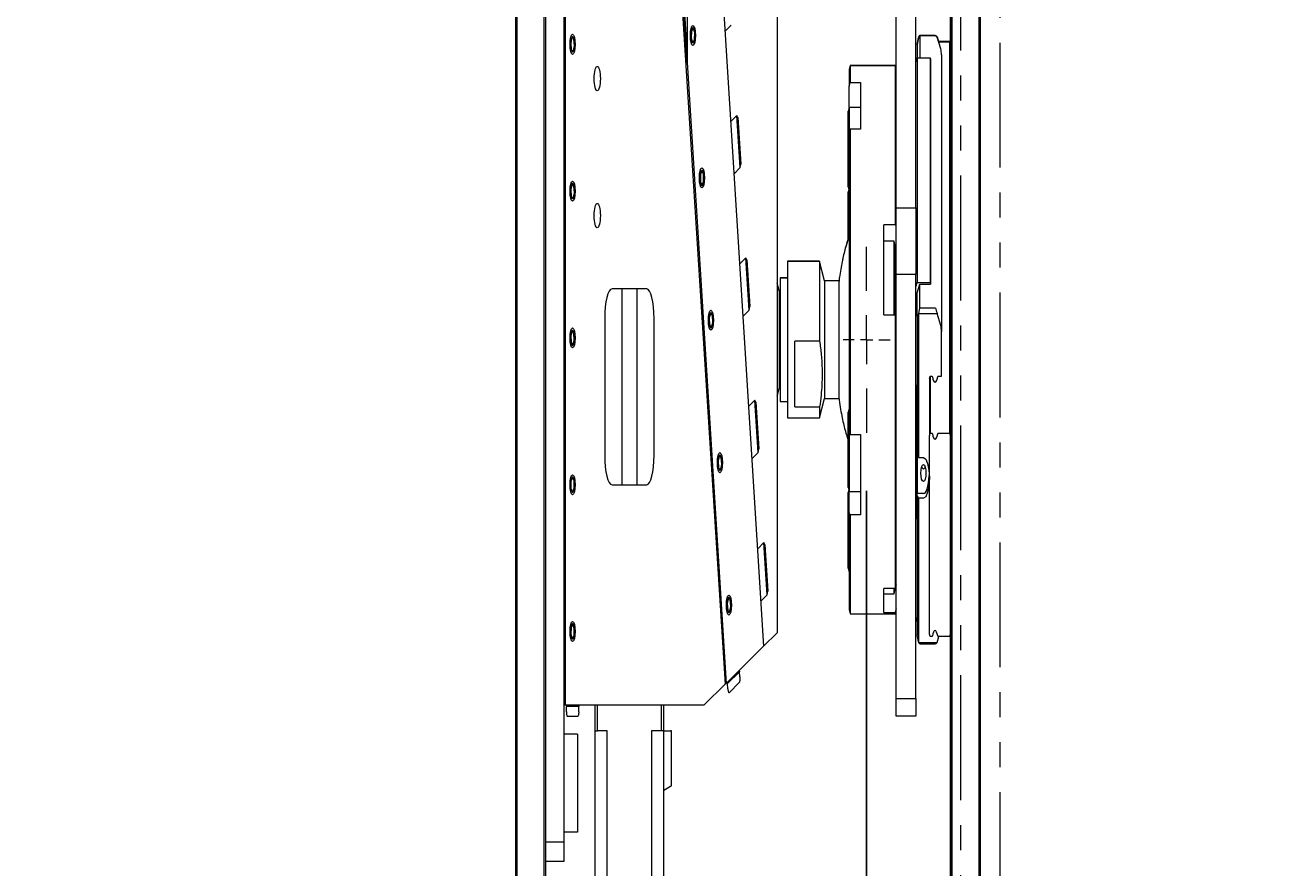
# Model space of a CAD drawing. Header units: millimetres. Extents: x -4576 to 39809, y -642 to 77172.
# Tile 30 of 42: x 286 to 10115, y 47179 to 53721. Entities that reach past the tile are written whole.
import ezdxf

# ---------------------------------------------------------------- set-up
doc = ezdxf.new("R2010")
doc.units = ezdxf.units.MM
doc.header["$PDSIZE"] = -1
doc.linetypes.add('CENTER', pattern=[10.16, 6.35, -1.27, 1.27, -1.27])
doc.linetypes.add('PHANTOM', pattern=[12.7, 6.35, -1.27, 1.27, -1.27, 1.27, -1.27])
doc.layers.add('SLD-0', color=7, linetype='Continuous')
doc.styles.add('SLDTEXTSTYLE1', font='isocp.shx')
doc.styles.add('SLDTEXTSTYLE3', font='isocp.shx', dxfattribs={"height": 5})
doc.styles.get("Standard").update_dxf_attribs({"font": 'isocp.shx', "height": 5})
doc.dimstyles.new('SLDDIMSTYLE3', dxfattribs={"dimtxt": 0.18, "dimasz": 3.5, "dimexe": 0, "dimexo": 0.0625, "dimgap": 0, "dimtad": 0, "dimtih": 1, "dimtoh": 1, "dimdec": 0, "dimrnd": 1e-09, "dimzin": 0, "dimdsep": 46, "dimtxsty": 'STANDARD', "dimsah": 1, "dimcen": 0.09, "dimadec": 0, "dimazin": 0, "dimtfac": 3.5, "dimtdec": 0, "dimtofl": 0, "dimtmove": 0, "dimatfit": 3, "dimfxl": 1, "dimfrac": 2, "dimtolj": 1, "dimtzin": 0, "dimarcsym": 0})
doc.dimstyles.new('SLDDIMSTYLE6', dxfattribs={"dimtxt": 3.5, "dimasz": 3.5, "dimexe": 0, "dimexo": 0.0625, "dimgap": 0.875, "dimtad": 3, "dimdec": 4, "dimlfac": 4, "dimzin": 12, "dimdsep": 46, "dimtxsty": 'SLDTEXTSTYLE1', "dimsah": 1, "dimcen": 0.09, "dimazin": 3, "dimtfac": 1, "dimtofl": 0, "dimtmove": 0, "dimatfit": 3, "dimfxl": 1, "dimfrac": 2, "dimtolj": 1, "dimtzin": 12, "dimarcsym": 0})

# ---------------------------------------------------------------- blocks, each defined once
blk = doc.blocks.new('_D_4')
at = {"layer": 'Defpoints', "color": 0, "transparency": 16777216}
for p in [(154.659, 142.403), (84.909, 140.028), (154.659, 109.512)]:
    blk.add_point(p, dxfattribs=at)
at = {"layer": 'SLD-0', "color": 0, "lineweight": -2, "transparency": 16777216}
for p, q in [((154.659, 142.34), (154.659, 109.512)), ((84.909, 139.965), (84.909, 109.512)), ((88.409, 109.512), (151.159, 109.512))]:
    blk.add_line(p, q, dxfattribs=at)
at = {"layer": 'SLD-0', "color": 0, "transparency": 16777216}
for points in [[(88.409, 110.095), (88.409, 108.928), (84.909, 109.512)], [(151.159, 110.095), (151.159, 108.928), (154.659, 109.512)]]:
    blk.add_solid(points, dxfattribs=at)
at = {"layer": 'SLD-0', "color": 0, "transparency": 16777216, "insert": (119.155, 113.924), "char_height": 3.5, "attachment_point": 2, "style": 'SLDTEXTSTYLE3'}
blk.add_mtext('\\A1;{\\fGDT;o}279', dxfattribs=at)
blk = doc.blocks.new('_D_15')
at = {"color": 0, "lineweight": -2, "transparency": 16777216}
for p, q in [((79.057, 164.843), (79.057, 124.761)), ((90.557, 147.635), (90.557, 124.761)), ((79.057, 124.761), (66.457, 124.761)), ((87.057, 124.761), (82.557, 124.761))]:
    blk.add_line(p, q, dxfattribs=at)
at = {"color": 0, "transparency": 16777216}
for points in [[(82.557, 125.344), (82.557, 124.177), (79.057, 124.761)], [(87.057, 125.344), (87.057, 124.177), (90.557, 124.761)]]:
    blk.add_solid(points, dxfattribs=at)
at = {"layer": 'Defpoints', "color": 0, "transparency": 16777216}
for p in [(79.057, 164.906), (90.557, 147.698), (90.557, 124.761)]:
    blk.add_point(p, dxfattribs=at)
at = {"color": 0, "lineweight": 15, "transparency": 16777216, "insert": (71.007, 129.136), "char_height": 3.5, "attachment_point": 2, "style": 'SLDTEXTSTYLE1'}
blk.add_mtext('\\A1;(46)', dxfattribs=at)
blk = doc.blocks.new('SW_CENTERMARKSYMBOL_1')
at = {"color": 0, "linetype": 'Continuous', "lineweight": 18}
for p, q in [((0, 1.25), (0, 2.375)), ((0, 0), (0, 0.625)), ((-1.25, 0), (-2.375, 0)), ((0, 0), (-0.625, 0)), ((0, 0), (0, -0.625)), ((0, 0), (0.625, 0)), ((1.25, 0), (2.375, 0)), ((0, -1.25), (0, -2.375))]:
    blk.add_line(p, q, dxfattribs=at)
blk = doc.blocks.new('_D_16')
at = {"color": 0, "lineweight": -2, "transparency": 16777216}
for p, q in [((340.955, 221.385), (340.955, 235.335)), ((316.901, 168.685), (295.262, 156.192))]:
    blk.add_line(p, q, dxfattribs=at)
blk.add_arc((340.955, 182.573), 52.762, 93.8015, 206.1985, dxfattribs=at)
at = {"color": 0, "transparency": 16777216}
for points in [[(337.438, 235.802), (337.477, 234.636), (340.955, 235.335)], [(294.128, 159.554), (293.099, 159.005), (295.262, 156.192)]]:
    blk.add_solid(points, dxfattribs=at)
at = {"layer": 'Defpoints', "color": 0, "transparency": 16777216}
for p in [(307.041, 222.991), (340.955, 221.323), (340.955, 182.573), (316.955, 168.717), (340.955, 143.823)]:
    blk.add_point(p, dxfattribs=at)
at = {"color": 0, "lineweight": 15, "transparency": 16777216, "insert": (292.989, 210.266), "char_height": 3.5, "attachment_point": 5, "rotation": 60, "style": 'SLDTEXTSTYLE1'}
blk.add_mtext('\\A1;120°', dxfattribs=at)
blk = doc.blocks.new('_D_17')
at = {"color": 0, "lineweight": -2, "transparency": 16777216}
for p, q in [((316.901, 168.685), (295.262, 156.192)), ((365.009, 168.685), (386.648, 156.192))]:
    blk.add_line(p, q, dxfattribs=at)
blk.add_arc((340.955, 182.573), 52.762, 213.8014, 326.1986, dxfattribs=at)
at = {"color": 0, "transparency": 16777216}
for points in [[(296.616, 152.912), (297.607, 153.529), (295.262, 156.192)], [(384.304, 153.529), (385.294, 152.912), (386.648, 156.192)]]:
    blk.add_solid(points, dxfattribs=at)
at = {"layer": 'Defpoints', "color": 0, "transparency": 16777216}
for p in [(340.955, 182.573), (340.955, 182.573), (316.955, 168.717), (364.955, 168.717), (322.91, 132.993)]:
    blk.add_point(p, dxfattribs=at)
at = {"color": 0, "lineweight": 15, "transparency": 16777216, "insert": (340.955, 132.436), "char_height": 3.5, "attachment_point": 5, "style": 'SLDTEXTSTYLE1'}
blk.add_mtext('\\A1;120°', dxfattribs=at)
blk = doc.blocks.new('TIL3Z-2004PR')
at = {"color": 0, "linetype": 'Continuous', "lineweight": 15}
for p, q in [((87.557265, 232.284077), (87.557265, 130.918152)), ((43.682265, 216.322907), (43.682265, 148.822907)), ((46.432265, 148.822907), (46.432265, 216.322907)), ((87.682265, 216.322907), (87.682265, 148.822907)), ((90.432265, 148.822907), (90.432265, 216.322907)), ((43.557265, 148.874684), (43.557265, 216.271131)), ((46.557265, 216.271131), (46.557265, 148.874684)), ((87.557265, 148.874684), (87.557265, 216.271131)), ((90.557265, 216.271131), (90.557265, 148.874684)), ((48.432265, 187.126501), (48.432265, 155.876501)), ((60.892027, 185.501501), (60.892027, 175.788106)), ((70.017027, 184.251501), (70.017027, 161.216484)), ((63.184103, 182.698252), (68.642027, 160.872638)), ((82.057265, 172.075936), (82.057265, 178.325936)), ((84.057265, 172.075936), (84.057265, 178.325936)), ((48.557265, 178.126501), (48.557265, 159.376501)), ((60.178416, 178.126501), (64.734735, 159.906302)), ((60.764671, 176.297387), (60.309797, 178.116375)), ((60.892027, 176.097258), (60.382557, 178.134569)), ((61.343749, 176.592721), (61.31909, 176.406709)), ((61.51717, 176.66437), (61.343749, 176.592721)), ((61.665931, 176.550009), (61.51717, 176.66437)), ((61.641271, 176.363997), (61.665931, 176.550009)), ((64.714952, 176.576562), (65.369787, 176.740317)), ((49.249552, 176.430044), (49.123786, 176.290792)), ((49.123786, 176.290792), (49.181499, 176.112249)), ((49.433031, 176.390753), (49.249552, 176.430044)), ((49.364978, 176.072958), (49.490744, 176.21221)), ((49.490744, 176.21221), (49.433031, 176.390753)), ((60.892027, 175.788106), (60.764671, 176.297387)), ((61.31909, 176.406709), (61.46785, 176.292348)), ((61.46785, 176.292348), (61.641271, 176.363997)), ((84.307265, 176.420056), (84.182265, 176.249302)), ((84.182265, 176.244815), (84.307265, 176.415568)), ((84.182265, 176.244815), (84.182265, 176.249302)), ((84.182265, 176.244815), (84.182265, 175.904622)), ((84.332265, 176.441706), (84.307265, 176.420056)), ((84.307265, 176.415568), (84.332265, 176.437218)), ((84.307265, 176.415568), (84.307265, 176.420056)), ((84.432265, 176.478309), (84.332265, 176.441706)), ((84.332265, 176.437218), (84.432265, 176.473821)), ((84.332265, 176.441706), (84.344526, 176.441706)), ((86.003712, 176.478309), (84.432265, 176.478309)), ((84.432265, 176.473821), (84.432265, 175.904622)), ((84.432265, 176.473821), (86.003712, 176.473821)), ((86.180488, 176.451507), (86.207265, 176.441706)), ((86.207265, 176.437218), (86.180488, 176.447019)), ((86.195004, 176.441706), (86.207265, 176.441706)), ((86.207265, 176.441706), (86.346664, 176.320984)), ((86.559042, 176.132571), (86.207265, 176.437218)), ((87.432265, 176.320984), (86.341481, 176.320984)), ((86.346664, 176.316496), (87.432265, 176.316496)), ((87.557265, 176.21273), (87.432265, 176.320984)), ((87.432265, 176.316496), (87.432265, 166.316496)), ((87.432265, 176.316496), (87.557265, 176.208242)), ((49.181499, 176.112249), (49.364978, 176.072958)), ((84.182265, 175.90911), (84.057265, 175.800857)), ((84.057265, 175.796369), (84.182265, 175.904622)), ((84.182265, 175.904622), (84.182265, 170.167122)), ((84.182265, 175.904622), (85.482265, 175.904622)), ((85.482265, 175.904622), (85.482265, 170.167122)), ((85.482265, 175.904622), (85.512265, 175.861321)), ((86.632265, 175.979478), (86.632265, 168.916978)), ((60.892027, 175.788106), (64.858533, 159.926501)), ((77.407265, 175.710233), (77.307265, 175.610233)), ((77.407265, 175.705745), (77.307265, 175.605745)), ((77.307265, 175.610233), (77.307265, 175.605745)), ((77.307265, 175.605745), (77.307265, 175.18591)), ((81.957265, 175.710233), (77.407265, 175.710233)), ((77.407265, 175.710233), (77.407265, 175.705745)), ((81.957265, 175.705745), (77.407265, 175.705745)), ((77.407265, 175.705745), (77.407265, 175.273805)), ((82.057265, 175.610233), (81.957265, 175.710233)), ((81.957265, 175.710233), (81.957265, 175.705745)), ((82.057265, 175.605745), (81.957265, 175.705745)), ((81.957265, 175.705745), (81.957265, 171.638255)), ((85.512265, 175.861321), (85.512265, 170.123821)), ((77.307265, 175.18591), (77.407265, 175.273805)), ((77.407265, 175.273805), (78.457265, 175.273805)), ((78.457265, 175.273805), (78.457265, 174.086305)), ((77.307265, 174.639638), (77.307265, 175.18591)), ((77.307265, 174.644126), (77.207265, 174.544126)), ((77.307265, 174.639638), (77.207265, 174.539638)), ((78.457265, 174.639638), (77.307265, 174.639638)), ((77.307265, 174.639638), (77.307265, 174.007071)), ((65.94596, 174.436266), (65.291125, 174.272511)), ((66.036915, 174.381701), (65.94596, 174.436266)), ((66.279534, 173.102342), (65.94596, 174.436266)), ((66.036915, 174.381701), (66.334099, 173.193296)), ((77.207265, 174.539638), (77.207265, 174.544126)), ((77.207265, 172.614638), (77.207265, 174.539638)), ((77.407265, 174.086305), (77.307265, 173.99841)), ((77.307265, 173.99841), (77.307265, 166.335627)), ((77.407265, 174.086305), (77.407265, 166.284881)), ((78.457265, 174.086305), (77.407265, 174.086305)), ((62.397112, 173.027953), (62.237246, 172.929713)), ((62.562124, 172.938624), (62.397112, 173.027953)), ((65.624699, 172.938587), (66.279534, 173.102342)), ((66.279534, 173.102342), (66.334099, 173.193296)), ((49.256873, 172.682247), (49.125539, 172.548233)), ((49.4386, 172.635514), (49.256873, 172.682247)), ((62.237246, 172.929713), (62.242391, 172.742145)), ((62.242391, 172.742145), (62.407402, 172.652816)), ((62.407402, 172.652816), (62.567269, 172.751056)), ((62.567269, 172.751056), (62.562124, 172.938624)), ((49.125539, 172.548233), (49.17593, 172.367488)), ((49.17593, 172.367488), (49.357657, 172.320755)), ((49.357657, 172.320755), (49.488991, 172.454768)), ((49.488991, 172.454768), (49.4386, 172.635514)), ((77.207265, 172.614638), (77.307265, 172.514638)), ((77.271967, 172.549936), (77.207265, 172.485233)), ((77.274211, 172.547692), (77.207265, 172.480745)), ((77.207265, 172.480745), (77.207265, 172.485233)), ((77.207265, 171.276667), (77.207265, 172.480745)), ((82.057265, 172.075936), (84.057265, 172.075936)), ((82.057265, 170.368404), (82.057265, 172.075936)), ((84.057265, 172.075936), (84.057265, 170.368404)), ((81.957265, 171.638255), (80.807265, 171.638255)), ((80.807265, 169.344182), (80.807265, 171.638255)), ((82.057265, 171.611987), (81.957265, 171.638255)), ((81.832265, 171.224102), (80.807265, 171.224102)), ((81.957265, 171.099102), (81.832265, 171.224102)), ((81.832265, 169.344182), (81.832265, 171.224102)), ((81.957265, 170.404245), (81.957265, 171.099102)), ((66.855707, 170.798291), (66.200872, 170.634537)), ((66.946662, 170.743727), (66.855707, 170.798291)), ((67.189281, 169.464367), (66.855707, 170.798291)), ((66.946662, 170.743727), (67.243846, 169.555322)), ((74.307265, 170.710233), (71.057265, 170.710233)), ((71.057265, 170.710233), (71.057265, 170.705745)), ((74.307265, 170.705745), (71.057265, 170.705745)), ((71.057265, 170.705745), (71.057265, 166.705745)), ((74.807265, 170.210233), (74.307265, 170.710233)), ((74.307265, 170.710233), (74.307265, 170.705745)), ((74.807265, 170.205745), (74.307265, 170.705745)), ((74.307265, 170.705745), (74.307265, 168.669135)), ((81.957265, 169.344182), (81.957265, 170.404245)), ((70.210015, 169.960233), (70.017027, 170.153222)), ((70.210015, 169.955745), (70.017027, 170.148734)), ((71.057265, 170.285233), (70.307265, 170.285233)), ((70.307265, 170.285233), (70.307265, 170.280745)), ((71.057265, 170.280745), (70.307265, 170.280745)), ((70.307265, 170.280745), (70.307265, 167.130745)), ((76.25894, 170.210233), (74.807265, 170.210233)), ((74.807265, 170.210233), (74.807265, 170.205745)), ((76.25894, 170.205745), (74.807265, 170.205745)), ((74.807265, 170.205745), (74.807265, 167.205745)), ((76.25894, 170.210233), (76.25894, 170.205745)), ((76.25894, 170.205745), (76.25894, 167.205745)), ((84.057265, 170.368404), (82.057265, 170.368404)), ((82.057265, 159.543086), (82.057265, 170.368404)), ((84.057265, 159.543086), (84.057265, 170.368404)), ((84.057265, 170.058869), (84.182265, 170.167122)), ((84.182265, 170.167122), (85.482265, 170.167122)), ((84.182265, 169.907315), (84.432265, 170.123821)), ((84.432265, 169.511321), (84.432265, 170.123821)), ((84.432265, 170.123821), (85.512265, 170.123821)), ((85.482265, 170.167122), (85.512265, 170.123821)), ((56.807265, 170.001501), (53.307265, 170.001501)), ((54.307265, 170.001501), (54.307265, 165.001501)), ((55.807265, 170.001501), (55.807265, 165.001501)), ((70.307265, 169.960233), (70.210015, 169.960233)), ((70.210015, 169.960233), (70.210015, 169.955745)), ((70.307265, 169.955745), (70.210015, 169.955745)), ((70.210015, 169.955745), (70.210015, 167.455745)), ((84.182265, 169.307315), (84.182265, 169.907315)), ((66.534446, 169.300613), (67.189281, 169.464367)), ((67.189281, 169.464367), (67.243846, 169.555322)), ((84.332265, 169.374718), (84.432265, 169.511321)), ((86.003712, 169.511321), (84.432265, 169.511321)), ((52.557265, 169.251501), (52.557265, 165.751501)), ((57.557265, 165.751501), (57.557265, 169.251501)), ((63.283018, 169.387796), (63.136962, 169.27)), ((63.136962, 169.27), (63.165948, 169.084613)), ((63.458061, 169.320206), (63.283018, 169.387796)), ((63.340991, 169.017023), (63.487047, 169.134819)), ((63.487047, 169.134819), (63.458061, 169.320206)), ((80.807265, 169.344182), (81.957265, 169.344182)), ((81.957265, 169.344182), (81.957265, 162.349616)), ((82.057265, 169.317913), (81.957265, 169.344182)), ((84.182265, 169.307315), (84.307265, 169.353068)), ((84.182265, 169.307315), (84.182265, 165.75661)), ((84.307265, 169.353068), (84.332265, 169.374718)), ((84.307265, 169.353068), (84.307265, 165.69411)), ((84.332265, 169.374718), (86.207265, 169.374718)), ((86.180488, 169.411296), (86.207265, 169.374718)), ((86.559042, 169.070071), (86.207265, 169.374718)), ((49.273999, 168.936167), (49.130706, 168.815025)), ((49.130706, 168.815025), (49.163972, 168.630359)), ((49.450558, 168.872643), (49.273999, 168.936167)), ((49.483824, 168.687977), (49.450558, 168.872643)), ((63.165948, 169.084613), (63.340991, 169.017023)), ((86.632265, 167.772571), (86.632265, 168.916978)), ((49.163972, 168.630359), (49.340531, 168.566834)), ((49.340531, 168.566834), (49.483824, 168.687977)), ((74.307265, 168.669135), (71.807265, 168.669135)), ((71.807265, 166.99215), (71.807265, 168.669135)), ((85.432265, 167.70762), (85.507265, 167.772571)), ((85.432265, 167.70762), (85.432265, 166.251544)), ((85.507265, 167.772571), (85.507265, 166.316496)), ((85.507265, 167.772571), (85.679156, 167.772571)), ((86.285374, 167.772571), (86.632265, 167.772571)), ((67.765454, 167.160316), (67.110619, 166.996562)), ((67.856409, 167.105752), (67.765454, 167.160316)), ((68.099028, 165.826392), (67.765457, 167.160305)), ((70.017027, 167.262757), (70.210015, 167.455745)), ((70.210015, 167.455745), (70.307265, 167.455745)), ((74.307265, 166.705745), (74.807265, 167.205745)), ((74.807265, 167.205745), (76.25894, 167.205745)), ((84.132265, 164.213198), (84.132265, 167.460793)), ((67.856411, 167.105742), (68.153593, 165.917347)), ((70.307265, 167.130745), (71.057265, 167.130745)), ((71.807265, 166.99215), (74.307265, 166.99215)), ((74.307265, 166.99215), (74.307265, 166.705745)), ((77.307265, 166.955745), (77.207265, 166.855745)), ((77.207265, 164.930745), (77.207265, 166.855745)), ((71.057265, 166.705745), (74.307265, 166.705745)), ((77.307265, 166.344374), (77.307265, 164.830745)), ((77.307265, 166.335627), (77.407265, 166.284881)), ((77.407265, 166.284881), (78.457265, 166.284881)), ((78.457265, 166.284881), (78.457265, 164.22807)), ((85.432265, 166.251544), (85.507265, 166.316496)), ((85.432265, 161.185295), (85.432265, 166.251544)), ((85.507265, 166.316496), (85.679156, 166.316496)), ((86.285374, 166.316496), (87.432265, 166.316496)), ((87.432265, 166.316496), (87.557265, 166.208242)), ((68.099028, 165.826392), (68.153593, 165.917347)), ((64.175611, 165.746312), (64.041171, 165.615415)), ((64.041171, 165.615415), (64.087311, 165.433537)), ((64.356192, 165.695332), (64.175611, 165.746312)), ((64.402332, 165.513455), (64.356192, 165.695332)), ((67.444193, 165.662638), (68.099028, 165.826392)), ((84.307265, 165.69411), (84.182265, 165.75661)), ((84.182265, 165.75661), (84.182265, 164.77988)), ((84.307265, 165.69411), (84.807265, 165.69411)), ((64.087311, 165.433537), (64.267892, 165.382558)), ((64.267892, 165.382558), (64.402332, 165.513455)), ((49.300224, 165.189008), (49.141359, 165.089157)), ((49.141359, 165.089157), (49.1484, 164.90165)), ((49.1484, 164.90165), (49.314306, 164.813994)), ((49.46613, 165.101352), (49.300224, 165.189008)), ((49.314306, 164.813994), (49.473171, 164.913845)), ((49.473171, 164.913845), (49.46613, 165.101352)), ((53.307265, 165.001501), (56.807265, 165.001501)), ((77.207265, 164.930745), (77.307265, 164.830745)), ((77.271967, 164.866043), (77.207265, 164.80134)), ((77.274211, 164.863799), (77.207265, 164.796852)), ((77.207265, 164.796852), (77.207265, 164.80134)), ((77.207265, 162.871852), (77.207265, 164.796852)), ((77.307265, 164.830745), (78.457265, 164.830745)), ((77.307265, 164.278817), (77.307265, 164.830745)), ((84.807265, 164.77988), (84.182265, 164.77988)), ((84.182265, 164.71738), (84.182265, 164.77988)), ((84.182265, 164.71738), (84.307265, 164.65488)), ((84.182265, 164.71738), (84.182265, 161.166676)), ((84.307265, 164.65488), (84.307265, 160.995923)), ((84.807265, 164.65488), (84.307265, 164.65488)), ((77.407265, 164.22807), (77.307265, 164.278817)), ((77.307265, 164.278817), (77.307265, 161.805745)), ((77.407265, 164.22807), (77.407265, 161.705745)), ((78.457265, 164.22807), (77.407265, 164.22807)), ((68.675201, 163.522342), (68.020366, 163.358587)), ((68.766156, 163.467777), (68.675201, 163.522342)), ((69.008775, 162.188418), (68.67523, 163.522227)), ((68.766182, 163.467675), (69.06334, 162.279372)), ((77.207265, 162.871852), (77.307265, 162.771852)), ((81.957265, 162.349616), (80.807265, 162.349616)), ((80.807265, 161.73492), (80.807265, 162.349616)), ((81.832265, 162.209912), (81.832265, 162.349616)), ((81.832265, 162.209912), (81.957265, 162.334912)), ((82.057265, 162.44765), (81.957265, 162.349616)), ((81.957265, 162.334912), (81.957265, 162.349616)), ((65.075281, 162.106534), (64.948166, 161.968511)), ((65.258369, 162.06546), (65.075281, 162.106534)), ((65.314342, 161.886364), (65.258369, 162.06546)), ((68.35394, 162.024663), (69.008775, 162.188418)), ((69.008775, 162.188418), (69.06334, 162.279372)), ((80.807265, 162.209912), (81.832265, 162.209912)), ((64.948166, 161.968511), (65.004139, 161.789415)), ((65.004139, 161.789415), (65.187227, 161.748342)), ((65.187227, 161.748342), (65.314342, 161.886364)), ((77.307265, 161.805745), (77.407265, 161.705745)), ((77.407265, 161.705745), (81.957265, 161.705745)), ((80.807265, 161.73492), (81.957265, 161.73492)), ((82.057265, 161.832955), (81.957265, 161.73492)), ((81.957265, 161.705745), (82.057265, 161.805745)), ((81.957265, 161.73492), (81.957265, 161.705745)), ((49.158504, 161.365862), (49.133845, 161.179851)), ((49.331925, 161.437512), (49.158504, 161.365862)), ((49.480685, 161.323151), (49.331925, 161.437512)), ((84.182265, 161.506868), (84.057265, 161.615121)), ((49.133845, 161.179851), (49.282605, 161.065489)), ((49.282605, 161.065489), (49.456026, 161.137139)), ((49.456026, 161.137139), (49.480685, 161.323151)), ((68.642027, 160.872638), (70.017027, 161.216484)), ((84.307265, 160.995923), (84.182265, 161.166676)), ((85.507265, 161.120343), (85.432265, 161.185295)), ((85.679156, 161.120343), (85.507265, 161.120343)), ((86.207265, 160.974272), (86.375933, 161.120343)), ((87.432265, 161.120343), (86.285374, 161.120343)), ((87.557265, 161.228596), (87.432265, 161.120343)), ((64.858533, 159.926501), (68.642027, 160.872638)), ((84.332265, 160.974272), (84.307265, 160.995923)), ((84.332265, 160.974272), (86.207265, 160.974272)), ((84.432265, 160.937669), (84.332265, 160.974272)), ((84.432265, 160.937669), (86.003712, 160.937669)), ((86.207265, 160.974272), (86.180488, 160.964471)), ((66.201554, 160.223695), (64.988896, 159.920446)), ((66.156077, 160.250977), (66.201554, 160.223695)), ((66.166203, 160.25351), (66.199022, 160.233821)), ((66.199022, 160.233821), (66.188896, 160.231289)), ((66.201554, 160.223695), (66.199022, 160.233821)), ((66.234912, 160.090303), (66.201554, 160.223695)), ((62.616119, 159.376501), (64.734735, 159.906302)), ((64.734735, 159.906302), (64.856001, 159.936627)), ((65.006052, 159.963391), (64.986364, 159.930572)), ((64.99649, 159.933105), (64.986364, 159.930572)), ((64.988896, 159.920446), (64.986364, 159.930572)), ((65.016178, 159.965923), (64.988896, 159.920446)), ((65.022254, 159.787054), (64.988896, 159.920446)), ((66.143971, 159.938712), (65.173844, 159.696113)), ((82.057265, 159.543086), (84.057265, 159.543086)), ((82.057265, 159.085555), (82.057265, 159.543086)), ((84.057265, 159.543086), (84.057265, 159.085555)), ((48.432265, 159.376501), (48.557265, 159.376501)), ((48.557265, 159.376501), (62.616119, 159.376501)), ((48.719765, 159.376501), (48.682265, 159.339001)), ((48.682265, 159.201501), (48.682265, 159.339001)), ((49.932265, 159.339001), (48.682265, 159.339001)), ((49.807265, 159.076501), (48.807265, 159.076501)), ((49.894765, 159.376501), (49.932265, 159.339001)), ((49.932265, 159.201501), (49.932265, 159.339001)), ((51.557265, 159.376501), (51.557265, 158.710407)), ((51.845957, 158.710407), (51.845957, 159.376501)), ((58.268573, 159.376501), (58.268573, 158.710407)), ((58.557265, 158.710407), (58.557265, 159.376501)), ((84.057265, 159.085555), (82.057265, 159.085555)), ((49.807265, 158.626501), (48.432265, 158.626501)), ((49.807265, 158.626501), (49.807265, 156.126501)), ((51.557265, 158.710407), (51.845957, 158.710407)), ((51.557265, 158.710407), (51.557265, 150.760407)), ((52.807265, 158.710407), (51.845957, 158.710407)), ((52.807265, 153.322907), (52.807265, 158.710407)), ((57.307265, 158.710407), (57.307265, 150.760407)), ((58.268573, 158.710407), (57.307265, 158.710407)), ((58.557265, 158.710407), (58.268573, 158.710407)), ((58.557265, 150.760407), (58.557265, 158.710407)), ((58.557265, 158.710407), (59.202815, 158.710407)), ((59.307265, 158.710407), (59.202815, 158.710407)), ((59.307265, 157.310407), (59.307265, 158.710407)), ((59.202815, 157.292999), (58.557265, 157.185407)), ((59.307265, 157.310407), (59.202815, 157.292999)), ((46.557265, 155.876501), (48.432265, 155.876501)), ((49.807265, 156.126501), (48.432265, 156.126501)), ((48.432265, 155.876501), (48.432265, 155.376501)), ((48.432265, 155.376501), (46.557265, 155.376501))]:
    blk.add_line(p, q, dxfattribs=at)
at = {"color": 0, "linetype": 'PHANTOM', "lineweight": 15}
for p, q in [((88.557265, 217.572907), (88.557265, 147.572907)), ((92.557265, 147.572907), (92.557265, 217.572907))]:
    blk.add_line(p, q, dxfattribs=at)
at = {"color": 0, "linetype": 'Continuous', "lineweight": 15, "flags": 128}
for points in [[(84.807265, 165.69411), (85.036875, 165.654557), (85.231529, 165.541919), (85.361593, 165.373343), (85.407265, 165.174495), (85.361593, 164.975647), (85.231529, 164.807072), (85.036875, 164.694433), (84.807265, 164.65488)], [(84.807265, 165.082989), (84.711594, 165.099469), (84.630488, 165.146402), (84.576295, 165.216642), (84.557265, 165.299495), (84.576295, 165.382349), (84.630488, 165.452588), (84.711594, 165.499521), (84.807265, 165.516002)], [(84.807265, 165.395489), (84.711594, 165.411969), (84.63421, 165.455745)], [(84.807265, 165.516002), (84.902936, 165.499521), (84.984042, 165.452588), (85.038235, 165.382349), (85.057265, 165.299495), (85.038235, 165.216642), (84.984042, 165.146402), (84.902936, 165.099469), (84.807265, 165.082989)], [(84.98032, 165.455745), (84.902936, 165.411969), (84.807265, 165.395489)]]:
    blk.add_lwpolyline(points, dxfattribs=at)
at = {"color": 0, "linetype": 'Continuous', "lineweight": 15}
for centre, radius in [((61.49251, 176.478359), 0.25625), ((61.49251, 176.478359), 0.2), ((49.307265, 176.251501), 0.25625), ((49.307265, 176.251501), 0.2), ((51.807265, 175.376501), 0.3125), ((62.402257, 172.840384), 0.25625), ((62.402257, 172.840384), 0.2), ((49.307265, 172.501501), 0.25625), ((49.307265, 172.501501), 0.2), ((51.807265, 171.876501), 0.3125), ((63.312004, 169.20241), 0.25625), ((63.312004, 169.20241), 0.2), ((49.307265, 168.751501), 0.25625), ((49.307265, 168.751501), 0.2), ((64.221752, 165.564435), 0.25625), ((64.221752, 165.564435), 0.2), ((49.307265, 165.001501), 0.25625), ((49.307265, 165.001501), 0.2), ((65.131254, 161.927438), 0.25625), ((65.131254, 161.927438), 0.2), ((49.307265, 161.251501), 0.25625), ((49.307265, 161.251501), 0.2)]:
    blk.add_circle(centre, radius, dxfattribs=at)
for centre, radius, start, end in [((86.429092, 175.976359), 0.203197, 0.8793558, 50.2435358), ((53.307265, 169.251501), 0.75, 90, 180), ((56.807265, 169.251501), 0.75, 0, 90), ((86.429092, 168.913859), 0.203197, 0.8793558, 50.2435358), ((84.023286, 167.456368), 0.109069, 2.3251887, 71.8481912), ((85.680041, 167.733745), 0.038836, 35.5648706, 91.305027), ((85.982265, 167.95528), 0.335889, 216.3201245, 323.6798755), ((86.284489, 167.733745), 0.038836, 88.694973, 144.4351294), ((85.680041, 166.27767), 0.038836, 35.5648706, 91.305027), ((85.982265, 166.499204), 0.335889, 216.3201245, 323.6798755), ((86.284489, 166.27767), 0.038836, 88.694973, 144.4351294), ((53.307265, 165.751501), 0.75, 180, 270), ((56.807265, 165.751501), 0.75, 270, 0), ((84.841648, 165.351712), 0.572865, 266.5590821, 348.448376), ((84.023286, 164.217623), 0.109069, 288.1518088, 357.6748113), ((85.680041, 161.159169), 0.038836, 268.694973, 324.4351294), ((85.982265, 160.937635), 0.335889, 36.3201245, 143.6798755), ((86.284489, 161.159169), 0.038836, 215.5648706, 271.305027)]:
    blk.add_arc(centre, radius, start, end, dxfattribs=at)
for centre, major_axis, ratio, start_param, end_param in [((86.003712, 176.386802), (0.25, 0), 0.366025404, 0.785398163, 1.570796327), ((86.003712, 176.382315), (0.25, 0), 0.366025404, 0.785398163, 1.570796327), ((86.003712, 169.169815), (0, 0.341506), 0.732050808, 5.497787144, 6.283185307), ((86.003712, 161.029176), (0.25, 0), 0.366025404, 4.71238898, 5.497787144)]:
    blk.add_ellipse(centre, major_axis=major_axis, ratio=ratio, start_param=start_param, end_param=end_param, dxfattribs=at)
for points, knots in [([(77.307265, 171.350689), (77.289654, 171.340389), (77.142086, 171.254082), (76.891632, 171.0388), (76.573528, 170.698746), (76.358245, 170.405248), (76.272236, 170.220011), (76.253588, 170.17985)], [0, 0, 0, 0, 0.038401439, 0.321784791, 0.615721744, 0.916684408, 1, 1, 1, 1]), ([(77.207265, 171.285967), (77.102944, 171.207406), (76.873618, 171.034708), (76.574974, 170.701192), (76.361357, 170.415147), (76.277755, 170.235647), (76.261697, 170.20117)], [0, 0, 0, 0, 0.269042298, 0.591431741, 0.921524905, 1, 1, 1, 1]), ([(74.307265, 168.669135), (74.36638, 168.553491), (74.486572, 168.318366), (74.55075, 168.029159), (74.564552, 167.681173), (74.494883, 167.354312), (74.357654, 167.089418), (74.307265, 166.99215)], [0, 0, 0, 0, 0.21727145, 0.44175204, 0.500410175, 0.816552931, 1, 1, 1, 1]), ([(76.255537, 167.233659), (76.29977, 167.146434), (76.422307, 166.904799), (76.695609, 166.572076), (76.97337, 166.292085), (77.155839, 166.170039), (77.207265, 166.135643)], [0, 0, 0, 0, 0.199340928, 0.552223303, 0.873802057, 1, 1, 1, 1]), ([(76.259128, 167.231503), (76.302266, 167.146528), (76.423769, 166.907185), (76.695705, 166.576548), (76.973398, 166.296542), (77.155855, 166.174513), (77.207265, 166.14013)], [0, 0, 0, 0, 0.195250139, 0.549951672, 0.873192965, 1, 1, 1, 1])]:
    blk.add_open_spline(points, degree=3, knots=knots, dxfattribs=at)
for points in [[(66.234912, 160.090303), (66.237063, 160.073957), (66.241364, 160.041264), (66.223345, 159.994168), (66.190274, 159.956101), (66.159405, 159.944508), (66.143971, 159.938712)], [(65.022254, 159.787054), (65.02805, 159.771619), (65.039643, 159.74075), (65.077709, 159.707679), (65.124806, 159.68966), (65.157498, 159.693962), (65.173844, 159.696113)], [(48.682265, 159.201501), (48.684144, 159.185121), (48.687902, 159.152362), (48.716808, 159.111044), (48.758126, 159.082138), (48.790885, 159.07838), (48.807265, 159.076501)], [(49.932265, 159.201501), (49.930386, 159.185121), (49.926628, 159.152362), (49.897722, 159.111044), (49.856404, 159.082138), (49.823645, 159.07838), (49.807265, 159.076501)]]:
    blk.add_open_spline(points, degree=3, dxfattribs=at)
at = {"color": 0, "lineweight": 15}
blk.add_blockref('SW_CENTERMARKSYMBOL_1', (79.057265, 168.705745), dxfattribs=at)
for base, line1, line2, picture, middle in [((307.040501, 222.990924), ((340.955243, 221.322907), (340.955243, 143.822907)), ((316.955311, 168.71654), (340.955243, 182.572907)), '_D_16', (295.262034, 208.953894)), ((322.909584, 132.992867), ((316.955311, 168.71654), (340.955243, 182.572907)), ((340.955243, 182.572907), (364.955243, 168.716501)), '_D_17', (340.955243, 129.81093))]:
    dim = blk.add_angular_dim_2l(base=base, line1=line1, line2=line2, dimstyle='SLDDIMSTYLE6', dxfattribs=at)
    dim.commit()
    dim.dimension.update_dxf_attribs({"geometry": picture, "text_midpoint": middle, "dimtype": 130})
dim = blk.add_linear_dim(base=(155.885433, 162.572907), p1=(178.468942, 202.572907), p2=(178.468942, 162.572907), angle=90, dimstyle='SLDDIMSTYLE3', dxfattribs=at)
dim.commit()
dim.dimension.update_dxf_attribs({"geometry": '_D_4', "text_midpoint": (155.885433, 182.572907), "dimtype": 128})
dim = blk.add_linear_dim(base=(90.5572649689, 124.7607938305), p1=(79.0572649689, 164.905745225), p2=(90.5572649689, 147.6979073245), text='(<>)', dimstyle='SLDDIMSTYLE3', dxfattribs=at)
dim.commit()
dim.dimension.update_dxf_attribs({"geometry": '_D_15', "text_midpoint": (71.0072649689, 124.7607938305), "dimtype": 128})

msp = doc.modelspace()

# ---------------------------------------------------------------- block references
at = {"linetype": 'CENTER', "xscale": 76.77343235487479, "yscale": 304.020825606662, "zscale": 76.77343235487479}
msp.add_blockref('TIL3Z-2004PR', (751.384, -10.526), dxfattribs=at)

doc.saveas('drawing.dxf')
